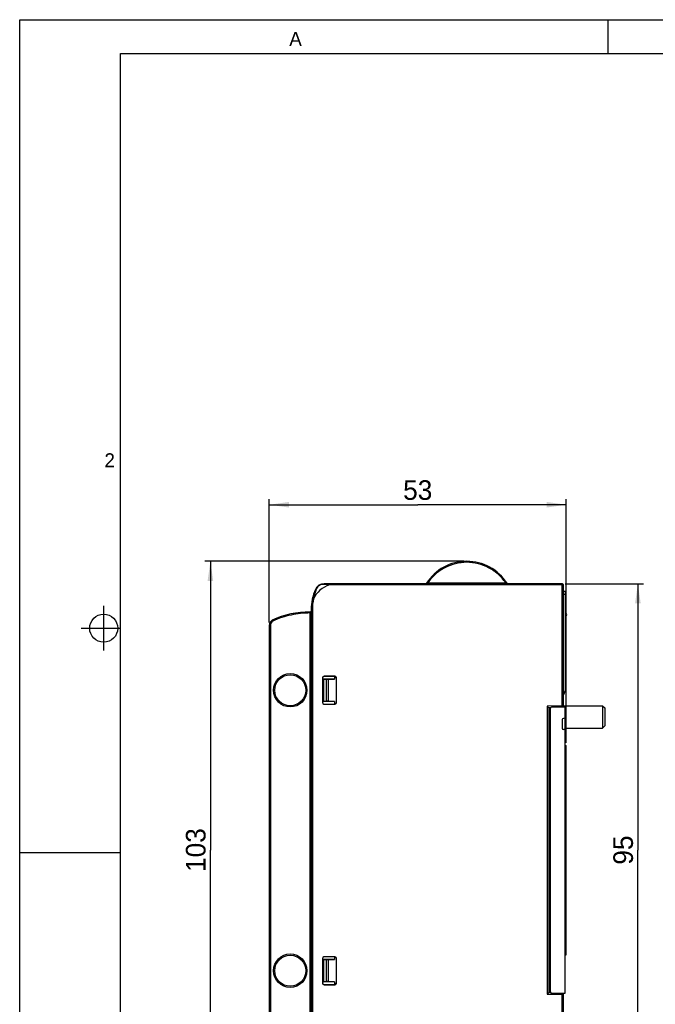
# Model space of a CAD drawing. Header units: millimetres. Extents: x 0 to 420, y 0 to 297.
# Tile 8 of 36: x 0 to 113, y 121 to 297. Entities that reach past the tile are written whole.
import ezdxf

# ---------------------------------------------------------------- set-up
doc = ezdxf.new("R2010")
doc.units = ezdxf.units.MM
doc.header["$LTSCALE"] = 23.1
doc.layers.get('0').update_dxf_attribs({"linetype": 'CONTINUOUS'})
doc.styles.add('TEXTSTYLE_2', font='trium.ttf')
doc.styles.add('TEXTSTYLE_5', font='trium.ttf')
doc.dimstyles.new('DIMSTYLE_3', dxfattribs={"dimtxt": 3.5, "dimasz": 3.5, "dimexe": 1, "dimexo": 0.5, "dimgap": 0.875, "dimtad": 1, "dimdec": 4, "dimdsep": 46, "dimtxsty": 'TEXTSTYLE_5', "dimblk": '_FILLED', "dimblk1": '_FILLED', "dimblk2": '_FILLED', "dimcen": 0.09, "dimadec": 4, "dimazin": 2, "dimtp": 0.15, "dimtm": 0.15, "dimtfac": 1, "dimtdec": 4, "dimtofl": 0, "dimtmove": 0, "dimatfit": 3, "dimldrblk": '_FILLED', "dimfxl": 1, "dimtolj": 1, "dimarcsym": 0})
doc.dimstyles.new('DIMSTYLE_4', dxfattribs={"dimtxt": 3.5, "dimasz": 3.5, "dimexe": 1, "dimexo": 0.5, "dimgap": 0.875, "dimtad": 1, "dimdec": 1, "dimdsep": 46, "dimtxsty": 'TEXTSTYLE_5', "dimblk": '_FILLED', "dimblk1": '_FILLED', "dimblk2": '_FILLED', "dimcen": 0.09, "dimadec": 4, "dimazin": 2, "dimtp": 0.15, "dimtm": 0.15, "dimtfac": 1, "dimtdec": 1, "dimtofl": 0, "dimtmove": 0, "dimatfit": 3, "dimldrblk": '_FILLED', "dimfxl": 1, "dimtolj": 1, "dimarcsym": 0})

# ---------------------------------------------------------------- blocks, each defined once
blk = doc.blocks.new('_FILLED')
at = {"color": 0, "linetype": 'BYBLOCK'}
blk.add_solid([(0, 0), (-1, 0.143), (-1, -0.143)], dxfattribs=at)
blk = doc.blocks.new('*D3')
at = {"color": 2, "linetype": 'CONTINUOUS'}
for p, q in [((44.54, 189.53), (44.54, 211.51)), ((97.54, 168.08), (97.54, 211.51)), ((44.54, 210.51), (71.04, 210.51)), ((97.54, 210.51), (71.04, 210.51))]:
    blk.add_line(p, q, dxfattribs=at)
at = {"color": 2, "linetype": 'CONTINUOUS', "xscale": 3.5, "yscale": 3.5, "zscale": 3.5, "rotation": 180}
blk.add_blockref('_FILLED', (44.54, 210.51), dxfattribs=at)
at = {"color": 2, "linetype": 'CONTINUOUS', "xscale": 3.5, "yscale": 3.5, "zscale": 3.5}
blk.add_blockref('_FILLED', (97.54, 210.51), dxfattribs=at)
at = {"color": 2, "linetype": 'CONTINUOUS', "insert": (71.04, 214.88), "char_height": 3.5, "width": 5.3667, "attachment_point": 2, "line_spacing_factor": 0.9, "style": 'TEXTSTYLE_5'}
blk.add_mtext('53', dxfattribs=at)
blk = doc.blocks.new('*D4')
at = {"color": 2, "linetype": 'CONTINUOUS'}
for p, q in [((79.29, 200.43), (33.04, 200.43)), ((34.04, 200.43), (34.04, 148.93)), ((34.04, 97.43), (34.04, 148.93)), ((79.29, 97.43), (33.04, 97.43))]:
    blk.add_line(p, q, dxfattribs=at)
at = {"color": 2, "linetype": 'CONTINUOUS', "xscale": 3.5, "yscale": 3.5, "zscale": 3.5}
for p, rotation in [((34.04, 200.43), 90), ((34.04, 97.43), 270)]:
    blk.add_blockref('_FILLED', p, dxfattribs=dict(at, rotation=rotation))
at = {"color": 2, "linetype": 'CONTINUOUS', "insert": (29.67, 148.93), "char_height": 3.5, "width": 8.05, "attachment_point": 2, "rotation": 90, "line_spacing_factor": 0.9, "style": 'TEXTSTYLE_5'}
blk.add_mtext('103', dxfattribs=at)
blk = doc.blocks.new('*D5')
at = {"color": 2, "linetype": 'CONTINUOUS'}
for p, q in [((97.34, 196.43), (111.33, 196.43)), ((110.33, 196.43), (110.33, 148.93)), ((110.33, 101.43), (110.33, 148.93)), ((97.34, 101.43), (111.33, 101.43))]:
    blk.add_line(p, q, dxfattribs=at)
at = {"color": 2, "linetype": 'CONTINUOUS', "xscale": 3.5, "yscale": 3.5, "zscale": 3.5}
for p, rotation in [((110.33, 196.43), 90), ((110.33, 101.43), 270)]:
    blk.add_blockref('_FILLED', p, dxfattribs=dict(at, rotation=rotation))
at = {"color": 2, "linetype": 'CONTINUOUS', "insert": (105.95, 148.93), "char_height": 3.5, "width": 5.3667, "attachment_point": 2, "rotation": 90, "line_spacing_factor": 0.9, "style": 'TEXTSTYLE_5'}
blk.add_mtext('95', dxfattribs=at)

msp = doc.modelspace()

# ---------------------------------------------------------------- linework, layer by layer
at = {"color": 2, "linetype": 'CONTINUOUS'}
for p, q in [((0, 0), (0, 297)), ((0, 297), (420, 297)), ((105, 291), (105, 297)), ((15, 184.5), (15, 192.5)), ((11, 188.5), (18, 188.5)), ((0, 148.5), (18, 148.5))]:
    msp.add_line(p, q, dxfattribs=at)
at = {"color": 7, "linetype": 'CONTINUOUS'}
for p, q in [((18, 6), (18, 291)), ((18, 291), (414, 291)), ((96.83693, 196.42533), (54.33767, 196.42533)), ((55.29529, 196.22533), (55.29529, 196.42533)), ((96.83693, 196.22533), (55.29529, 196.22533)), ((97.03693, 196.22533), (96.83693, 196.42533)), ((96.93693, 196.32533), (96.83693, 196.22533)), ((96.83693, 174.62358), (96.83693, 196.22533)), ((97.03693, 174.42402), (97.03693, 196.22533)), ((97.33693, 195.02533), (97.03693, 195.02402)), ((97.33693, 195.02533), (97.33693, 177.33884)), ((52.44147, 193.71164), (52.24612, 193.75451)), ((51.83167, 191.42084), (52.03693, 191.22091)), ((52.03693, 191.82533), (52.03693, 115.92533)), ((52.23693, 191.82533), (52.23693, 115.92533)), ((51.83693, 116.62978), (51.83693, 191.22093)), ((44.53693, 189.02877), (44.53693, 108.82189)), ((44.73693, 189.02877), (44.73693, 118.82189)), ((54.03693, 179.62533), (54.03693, 175.22533)), ((54.05439, 179.62533), (54.05439, 175.22533)), ((54.23693, 179.42533), (54.23693, 175.42533)), ((54.23693, 179.42533), (54.69881, 179.35534)), ((56.17945, 179.42533), (54.23693, 179.42533)), ((56.23693, 179.92533), (54.33693, 179.92533)), ((56.23693, 179.9072), (54.33693, 179.90778)), ((54.69881, 179.35534), (54.69881, 175.49532)), ((55.03693, 179.35534), (54.69881, 179.35534)), ((55.03693, 179.35534), (56.17945, 179.42533)), ((55.03693, 179.35534), (55.03693, 175.49532)), ((56.17945, 179.9072), (56.17945, 179.42533)), ((56.46508, 179.7898), (56.46508, 175.06086)), ((56.51872, 175.22533), (56.51872, 179.62533)), ((56.53693, 175.22533), (56.53693, 179.62533)), ((54.23693, 175.42533), (54.69881, 175.49532)), ((56.17945, 175.42533), (54.23693, 175.42533)), ((54.33693, 174.94288), (56.23693, 174.94346)), ((54.33693, 174.92533), (56.23693, 174.92533)), ((55.03693, 175.49532), (54.69881, 175.49532)), ((55.03693, 175.49532), (56.17945, 175.42533)), ((56.17945, 175.42533), (56.17945, 174.94346)), ((97.03693, 174.62533), (94.13693, 174.60002)), ((94.13693, 174.60002), (94.13693, 123.25064)), ((94.42812, 174.3101), (94.13693, 174.60002)), ((94.4281, 174.31139), (94.4281, 123.53927)), ((94.76296, 174.31318), (94.42812, 174.3101)), ((94.76296, 174.31308), (94.42812, 174.3101)), ((94.73693, 123.6358), (94.73693, 174.21486)), ((97.33693, 174.42533), (94.93606, 174.41485)), ((97.03693, 174.67533), (104.03693, 174.67533)), ((97.33693, 123.42533), (97.33693, 174.42533)), ((104.03693, 174.67533), (104.03693, 170.67533)), ((104.03693, 174.67533), (104.43693, 174.27533)), ((104.43693, 174.27533), (104.43693, 171.07533)), ((96.83693, 172.22006), (96.83693, 170.6306)), ((97.33693, 172.42533), (97.03344, 172.42003)), ((97.33693, 170.42533), (97.03344, 170.43063)), ((97.33693, 170.67533), (104.03693, 170.67533)), ((104.03693, 170.67533), (104.43693, 171.07533)), ((97.33693, 167.57533), (97.53693, 167.57533)), ((97.53693, 130.27533), (97.53693, 167.57533)), ((56.23693, 129.92533), (54.33693, 129.92533)), ((97.33693, 130.27533), (97.53693, 130.27533)), ((54.03693, 129.62533), (54.03693, 125.22533)), ((54.05439, 129.62533), (54.05439, 125.22533)), ((54.23693, 129.42533), (54.23693, 125.42533)), ((56.17945, 129.42533), (54.23693, 129.42533)), ((54.23693, 129.42533), (54.69881, 129.35534)), ((56.23693, 129.9072), (54.33693, 129.90778)), ((55.03693, 129.35534), (54.69881, 129.35534)), ((54.69881, 129.35534), (54.69881, 125.49532)), ((55.03693, 129.35534), (56.17945, 129.42533)), ((55.03693, 129.35534), (55.03693, 125.49532)), ((56.17945, 129.9072), (56.17945, 129.42533)), ((56.46508, 129.7898), (56.46508, 125.06086)), ((56.51872, 125.22533), (56.51872, 129.62533)), ((56.53693, 125.22533), (56.53693, 129.62533)), ((54.23693, 125.42533), (54.69881, 125.49532)), ((56.17945, 125.42533), (54.23693, 125.42533)), ((54.33693, 124.94288), (56.23693, 124.94346)), ((54.33693, 124.92533), (56.23693, 124.92533)), ((55.03693, 125.49532), (54.69881, 125.49532)), ((55.03693, 125.49532), (56.17945, 125.42533)), ((56.17945, 125.42533), (56.17945, 124.94346)), ((94.13693, 123.25226), (94.42812, 123.54056)), ((94.13693, 123.25064), (97.03693, 123.22533)), ((94.76352, 123.53635), (94.4281, 123.53927)), ((94.93606, 123.43581), (97.33693, 123.42533)), ((96.83693, 101.62533), (96.83693, 123.22708)), ((97.03693, 101.62533), (97.03693, 123.42664))]:
    msp.add_line(p, q, dxfattribs=at)
at = {"color": 9, "linetype": 'CONTINUOUS'}
for p, q in [((52.8926, 195.38638), (52.77757, 195.40067)), ((54.30391, 196.28995), (54.33767, 196.42533)), ((72.59593, 196.51675), (72.59524, 196.51655)), ((72.86144, 196.60802), (86.71244, 196.60802)), ((73.70566, 196.60797), (82.1553, 196.60791)), ((82.1553, 196.60791), (86.64773, 196.60801)), ((86.64773, 196.60801), (86.71244, 196.60802)), ((97.33693, 194.52533), (97.03693, 194.52403)), ((52.23693, 191.82533), (52.03693, 191.82533)), ((45.17772, 189.7436), (45.08792, 189.9223)), ((44.73693, 189.02877), (44.53693, 189.02877))]:
    msp.add_line(p, q, dxfattribs=at)
at = {"color": 7, "linetype": 'CONTINUOUS'}
msp.add_circle((15, 188.5), 2.50062, dxfattribs=at)
at = {"color": 9, "linetype": 'CONTINUOUS'}
for centre, radius in [((48.28693, 177.42533), 2.97993), ((48.28693, 177.42533), 2.77203), ((48.28693, 127.42533), 2.97993), ((48.28693, 127.42533), 2.77203)]:
    msp.add_circle(centre, radius, dxfattribs=at)
at = {"color": 7, "linetype": 'CONTINUOUS'}
for centre, radius, start, end in [((79.78693, 191.85502), 8.57031, 32.9506118, 147.0493882), ((61.03693, 191.82533), 9, 156.5929837, 180), ((54.33767, 194.72533), 1.7, 90, 156.5929837), ((61.94415, 192.05867), 9.64387, 159.9636803, 160.8553498), ((62.17993, 191.97316), 9.89468, 159.8209119, 159.9662493), ((54.22286, 194.89554), 1.41792, 149.9933291, 159.7469878), ((72.42741, 196.62533), 0.2, 270, 327.0493882), ((87.14645, 196.62533), 0.2, 212.9506118, 270), ((61.03693, 191.82533), 8.8, 167.6224115, 180), ((97.13693, 190.92533), 0.5, 293.5781785, 66.4218215), ((45.53693, 189.02877), 1, 116.680098, 180), ((45.53693, 189.02877), 0.8, 116.680098, 180), ((97.65605, 146.60543), 63.95259, 135.6375063, 135.7625319), ((54.33693, 179.62533), 0.3, 90, 180), ((56.23693, 179.62533), 0.3, 0, 90), ((96.33693, 177.33884), 1, 314.4423121, 360), ((54.33693, 175.22533), 0.3, 180, 270), ((56.23693, 175.22533), 0.3, 270, 360), ((94.93693, 174.21486), 0.2, 90.25, 180), ((97.03693, 172.22006), 0.2, 91, 180), ((97.03693, 170.6306), 0.2, 180, 269), ((54.33693, 129.62533), 0.3, 90, 180), ((56.23693, 129.62533), 0.3, 0, 90), ((54.33693, 125.22533), 0.3, 180, 270), ((56.23693, 125.22533), 0.3, 270, 360), ((94.93693, 123.6358), 0.2, 180, 269.75)]:
    msp.add_arc(centre, radius, start, end, dxfattribs=at)
at = {"color": 9, "linetype": 'CONTINUOUS'}
for centre, radius, start, end in [((56.63693, 191.82533), 4.6, 106.9574263, 155.7909471), ((93.96956, 217.23892), 21.87006, 250.6202444, 251.0833254)]:
    msp.add_arc(centre, radius, start, end, dxfattribs=at)
at = {"color": 7, "linetype": 'CONTINUOUS'}
for centre, major_axis, start_param, end_param in [((54.33684, 179.62533), (0.28245, 0), 1.570491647, 3.141592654), ((56.23684, 179.62533), (0.28187, 0), 0, 1.570491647), ((54.33684, 175.22533), (0.28245, 0), 3.141592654, 4.71269366), ((56.23684, 175.22533), (0.28187, 0), -1.570491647, 0), ((54.33684, 129.62533), (0.28245, 0), 1.570491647, 3.141592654), ((56.23684, 129.62533), (0.28187, 0), 0, 1.570491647), ((54.33684, 125.22533), (0.28245, 0), -3.141592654, -1.570491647), ((56.23684, 125.22533), (0.28187, 0), -1.570491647, 0)]:
    msp.add_ellipse(centre, major_axis=major_axis, ratio=0.999999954, start_param=start_param, end_param=end_param, dxfattribs=at)
at = {"color": 9, "linetype": 'CONTINUOUS'}
for points, knots in [([(86.71244, 196.60802), (86.32748, 197.16362), (85.42067, 198.18699), (83.73623, 199.35024), (81.82112, 200.07783), (79.78722, 200.32521), (77.75323, 200.07796), (75.83792, 199.35041), (74.15329, 198.18712), (73.24642, 197.16365), (72.86144, 196.60802)], [0, 0, 0, 0, 0.124957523, 0.249933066, 0.374938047, 0.499980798, 0.625030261, 0.750047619, 0.875034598, 1, 1, 1, 1]), ([(72.86139, 196.60802), (72.80717, 196.58896), (72.71864, 196.55868), (72.63037, 196.52756), (72.59593, 196.51675)], [0, 0, 0, 0, 0.614270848, 1, 1, 1, 1]), ([(72.83769, 196.42533), (72.83955, 196.42533), (72.84371, 196.43051), (72.8492, 196.44756), (72.85535, 196.48467), (72.85974, 196.54076), (72.86115, 196.58435), (72.86139, 196.60802)], [0, 0, 0, 0, 0.029872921, 0.08893875, 0.301339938, 0.619468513, 1, 1, 1, 1]), ([(86.71246, 196.60802), (86.71271, 196.58435), (86.71412, 196.54076), (86.7185, 196.48467), (86.72465, 196.44755), (86.73014, 196.43051), (86.7343, 196.42532), (86.73616, 196.42532)], [0, 0, 0, 0, 0.380525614, 0.698654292, 0.911059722, 0.970127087, 1, 1, 1, 1]), ([(86.97862, 196.51655), (86.97901, 196.51593), (86.97364, 196.51877), (86.97014, 196.51891), (86.95936, 196.52305), (86.94209, 196.52858), (86.91454, 196.5381), (86.8918, 196.54581), (86.87944, 196.55004)], [0, 0, 0, 0, 0.020866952, 0.082445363, 0.180082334, 0.30712118, 0.625518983, 1, 1, 1, 1])]:
    msp.add_open_spline(points, degree=3, knots=knots, dxfattribs=at)
at = {"color": 7, "linetype": 'CONTINUOUS'}
for points, knots in [([(52.83365, 195.22142), (52.79404, 195.10729), (52.63294, 194.61256), (52.51151, 194.10489), (52.44147, 193.71164)], [0, 0, 0, 0, 0.232212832, 1, 1, 1, 1]), ([(54.30391, 196.28995), (54.16383, 196.30005), (53.89051, 196.2807), (53.51931, 196.14), (53.2121, 195.91326), (53.0578, 195.71366), (52.99498, 195.60465)], [0, 0, 0, 0, 0.271211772, 0.520072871, 0.757029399, 1, 1, 1, 1]), ([(55.29529, 196.22533), (55.20834, 196.2301), (54.87774, 196.24946), (54.54737, 196.27238), (54.30391, 196.28995)], [0, 0, 0, 0, 0.26293531, 1, 1, 1, 1]), ([(51.83693, 191.22093), (51.26448, 191.20585), (50.12001, 191.13404), (48.41916, 190.87175), (46.7556, 190.43301), (45.68552, 190.00827), (45.17772, 189.7436)], [0, 0, 0, 0, 0.249997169, 0.500003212, 0.750009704, 1, 1, 1, 1])]:
    msp.add_open_spline(points, degree=3, knots=knots, dxfattribs=at)
msp.add_open_spline([(51.83167, 191.42084), (49.53206, 191.36041), (47.14003, 190.95351), (45.08792, 189.9223)], degree=3, dxfattribs=at)

# ---------------------------------------------------------------- texts
at = {"color": 2, "linetype": 'CONTINUOUS', "char_height": 2.5, "attachment_point": 2, "line_spacing_factor": 0.9, "style": 'TEXTSTYLE_2'}
for s, insert, width in [('A', (49.2338, 294.82977), 2.3055556), ('2', (16.05899, 219.68357), 1.9166667)]:
    msp.add_mtext(s, dxfattribs=dict(at, insert=insert, width=width))

# ---------------------------------------------------------------- dimensions: what is measured, and where the dimension line sits
at = {"color": 2, "linetype": 'CONTINUOUS'}
dim = msp.add_linear_dim(base=(97.53693, 210.50737), p1=(44.53693, 189.02877), p2=(97.53693, 167.57533), dimstyle='DIMSTYLE_3', dxfattribs=at)
dim.commit()
dim.dimension.update_dxf_attribs({"geometry": '*D3', "text_midpoint": (71.05286, 210.50737), "dimtype": 160})
for base, p1, p2, dimstyle, picture, middle in [((34.04182, 97.42533), (79.78693, 200.42533), (79.78693, 97.42533), 'DIMSTYLE_4', '*D4', (34.04182, 149.11275)), ((110.32766, 101.42533), (96.83693, 196.42533), (96.83693, 101.42533), 'DIMSTYLE_3', '*D5', (110.32766, 148.93478))]:
    dim = msp.add_linear_dim(base=base, p1=p1, p2=p2, angle=270, dimstyle=dimstyle, dxfattribs=at)
    dim.commit()
    dim.dimension.update_dxf_attribs({"geometry": picture, "text_midpoint": middle, "dimtype": 160})

doc.saveas('drawing.dxf')
